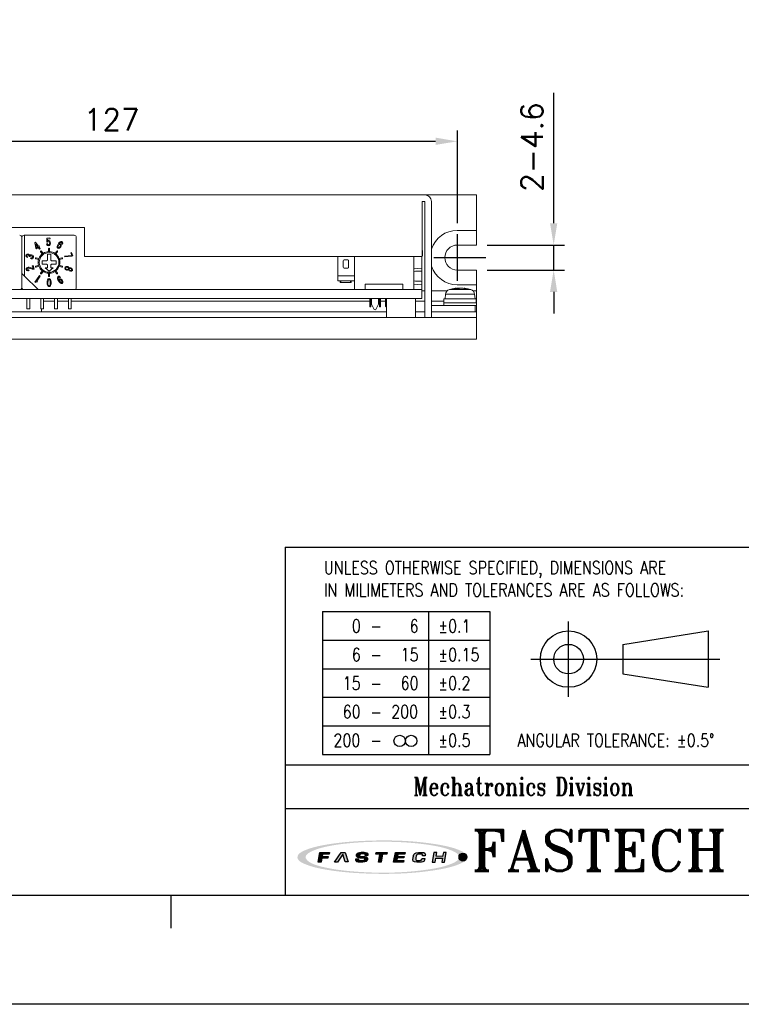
# Model space of a CAD drawing. Header units: millimetres. Extents: x 0 to 594, y 0 to 420.
# Tile 6 of 9: x 269 to 402, y 0 to 181. Entities that reach past the tile are written whole.
import ezdxf

# ---------------------------------------------------------------- set-up
doc = ezdxf.new("R2010")
doc.units = ezdxf.units.MM
doc.header["$PDSIZE"] = -1
doc.linetypes.add('CENTER2', pattern=[28.575, 19.05, -3.175, 3.175, -3.175])
for name, color, linetype in [('LAYER_2', 1, 'Continuous'), ('LAYER_4', 3, 'Continuous'), ('SHEET', 1, 'Continuous')]:
    doc.layers.add(name, color=color, linetype=linetype)
doc.styles.add('SHEET1', font='ROMANS.SHX', dxfattribs={"width": 0.8, "height": 3})
doc.styles.add('SHEET3', font='ROMANT.SHX', dxfattribs={"height": 3})
doc.styles.get("Standard").update_dxf_attribs({"font": 'txt.shx', "bigfont": 'whgtxt.shx'})
doc.dimstyles.new('ISO-25', dxfattribs={"dimtxt": 2.5, "dimasz": 2.5, "dimexe": 1.25, "dimexo": 0.625, "dimtad": 1, "dimtxsty": 'Standard', "dimcen": 2.5, "dimadec": 0, "dimazin": 0, "dimtfac": 1, "dimtmove": 0, "dimatfit": 3, "dimfxl": 0, "dimarcsym": 0})

# ---------------------------------------------------------------- blocks, each defined once
blk = doc.blocks.new('AI9-BLK2')
at = {"layer": 'LAYER_4'}
h = blk.add_hatch(color=12, dxfattribs=at)
edge = h.paths.add_edge_path()
edge.add_spline(control_points=[(66.55, 0.04), (66.47, -3.47), (61.3, -5.29), (58.68, -6.3), (52.02, -8.85), (44.77, -10.01), (37.75, -11.01), (17.3, -13.9), (-3.73, -14.09), (-24.29, -12.48), (-32.92, -11.81), (-41.56, -10.77), (-50, -8.85), (-54.94, -7.73), (-60.62, -6.43), (-64.68, -3.2), (-72.98, 3.4), (-52.38, 8.29), (-49.17, 9.01), (-40.61, 10.93), (-31.83, 11.89), (-23.1, 12.57), (-12.35, 13.39), (-1.55, 13.58), (9.22, 13.28), (19.1, 13.01), (28.99, 12.31), (38.78, 10.91), (45.67, 9.92), (52.74, 8.68), (59.26, 6.13), (61.77, 5.15), (66.47, 3.35), (66.55, 0.04), (66.57, -0.81), (73.62, -0.7), (73.6, 0.04), (73.52, 3.47), (68.65, 5.38), (66.06, 6.42), (59.62, 8.99), (52.64, 10.27), (45.81, 11.35), (24.92, 14.64), (3.43, 15.05), (-17.67, 14.04), (-27.43, 13.57), (-37.19, 12.71), (-46.84, 11.15), (-53.54, 10.07), (-60.35, 8.72), (-66.65, 6.13), (-69.13, 5.11), (-73.85, 3.07), (-73.6, -0.3), (-73.35, -3.73), (-68.08, -5.64), (-65.49, -6.63), (-58.88, -9.16), (-51.78, -10.43), (-44.81, -11.49), (-34.97, -12.98), (-25.01, -13.75), (-15.06, -14.16), (5.84, -15.02), (27.14, -14.44), (47.81, -10.97), (54.18, -9.91), (60.64, -8.58), (66.64, -6.12), (69.11, -5.1), (73.53, -3.19), (73.6, 0.04), (73.62, 0.78), (66.57, 0.88), (66.55, 0.04)], knot_values=[0, 0, 0, 0, 1, 1, 1, 2, 2, 2, 3, 3, 3, 4, 4, 4, 5, 5, 5, 6, 6, 6, 7, 7, 7, 8, 8, 8, 9, 9, 9, 10, 10, 10, 11, 11, 11, 12, 12, 12, 13, 13, 13, 14, 14, 14, 15, 15, 15, 16, 16, 16, 17, 17, 17, 18, 18, 18, 19, 19, 19, 20, 20, 20, 21, 21, 21, 22, 22, 22, 23, 23, 23, 24, 24, 24, 25, 25, 25, 25], degree=3, periodic=0)
blk = doc.blocks.new('AI9-BLK1')
at = {"layer": 'LAYER_4', "color": 7}
blk.add_blockref('AI9-BLK2', (0, 0), dxfattribs=at)
blk = doc.blocks.new('AI9-BLK3')
at = {"layer": 'LAYER_2'}
for points in [[(-55.62, -4.26), (-54.05, 4.18), (-45.82, 4.14), (-46, 2.76), (-51.86, 2.78), (-52.2, 0.65), (-46.78, 0.63), (-47.03, -0.79), (-52.43, -0.79), (-53.07, -4.26)], [(-41.43, -4.23), (-35.68, 4.18), (-32.08, 4.16), (-29.54, -4.08), (-32.18, -4.07), (-34.16, 2.69), (-38.7, -4.24)], [(-5.33, 4.18), (4.29, 4.13), (4.1, 2.69), (0.39, 2.7), (-0.78, -4.23), (-3.25, -4.22), (-2.1, 2.68), (-5.61, 2.7)], [(11.44, 4.18), (19.95, 4.15), (19.77, 2.75), (13.74, 2.78), (13.37, 0.77), (19, 0.75), (18.79, -0.61), (13.1, -0.58), (12.72, -2.72), (18.69, -2.78), (18.5, -4.23), (9.92, -4.19)], [(44.98, 4.22), (43.51, -4.15), (45.99, -4.16), (46.63, -0.63), (52.32, -0.66), (51.67, -4.19), (54.08, -4.2), (55.62, 4.22), (53.12, 4.23), (52.51, 0.82), (46.85, 0.85), (47.46, 4.22)]]:
    blk.add_hatch(color=12, dxfattribs=at).paths.add_polyline_path(points)
h = blk.add_hatch(color=12, dxfattribs=at)
edge = h.paths.add_edge_path()
edge.add_spline(control_points=[(-15.18, -1.49), (-15.17, -2.88), (-16.26, -2.92), (-17.48, -2.91), (-17.73, -2.91), (-18.24, -2.91), (-18.48, -2.91), (-20.03, -2.91), (-20.43, -2.67), (-20.43, -2.11), (-20.43, -1.93), (-20.39, -1.43), (-20.39, -1.43), (-20.39, -1.43), (-22.85, -1.42), (-22.85, -1.42), (-22.85, -1.42), (-22.93, -2.33), (-22.93, -2.51), (-22.94, -3.92), (-21.29, -4.26), (-19.83, -4.26), (-19.53, -4.26), (-17.1, -4.26), (-16.88, -4.26), (-14.06, -4.27), (-12.8, -3.15), (-12.77, -1.8), (-12.77, -1.69), (-12.77, -1.1), (-12.77, -0.99), (-12.76, 0.23), (-14.1, 0.72), (-16.12, 0.73), (-16.28, 0.73), (-17.51, 0.74), (-17.69, 0.74), (-19.07, 0.74), (-19.71, 0.89), (-19.62, 1.87), (-19.53, 2.85), (-18.39, 2.89), (-17.8, 2.88), (-17.56, 2.88), (-16.49, 2.86), (-16.24, 2.86), (-15.03, 2.86), (-14.84, 2.56), (-14.84, 2.26), (-14.84, 2.08), (-14.87, 1.65), (-14.87, 1.65), (-14.87, 1.65), (-12.34, 1.64), (-12.34, 1.64), (-12.34, 1.64), (-12.31, 2.6), (-12.31, 2.81), (-12.3, 3.92), (-14.12, 4.29), (-15.71, 4.3), (-16.79, 4.3), (-17.92, 4.31), (-18.15, 4.31), (-20.37, 4.32), (-21.99, 3.64), (-22.13, 2.05), (-22.13, 1.8), (-22.14, 1.34), (-22.14, 1.07), (-22.18, -0.13), (-20.69, -0.62), (-19.2, -0.63), (-18.95, -0.63), (-17.3, -0.65), (-17.1, -0.65), (-15.53, -0.66), (-15.18, -1.05), (-15.18, -1.49)], knot_values=[0, 0, 0, 0, 1, 1, 1, 2, 2, 2, 3, 3, 3, 4, 4, 4, 5, 5, 5, 6, 6, 6, 7, 7, 7, 8, 8, 8, 9, 9, 9, 10, 10, 10, 11, 11, 11, 12, 12, 12, 13, 13, 13, 14, 14, 14, 15, 15, 15, 16, 16, 16, 17, 17, 17, 18, 18, 18, 19, 19, 19, 20, 20, 20, 21, 21, 21, 22, 22, 22, 23, 23, 23, 24, 24, 24, 25, 25, 25, 26, 26, 26, 26], degree=3, periodic=0)
h = blk.add_hatch(color=12, dxfattribs=at)
edge = h.paths.add_edge_path()
edge.add_spline(control_points=[(35.01, 1.37), (35.01, 1.37), (37.4, 1.35), (37.4, 1.35), (37.4, 1.35), (37.48, 2.05), (37.5, 2.36), (37.52, 3.09), (37.29, 4.2), (34.47, 4.21), (34.22, 4.21), (32.17, 4.22), (31.64, 4.23), (28.52, 4.26), (27.38, 2.7), (27.18, 1.52), (27.09, 0.99), (26.79, -0.63), (26.7, -1.24), (26.49, -2.64), (26.59, -4.28), (30.08, -4.3), (30.54, -4.3), (31.67, -4.32), (32.16, -4.32), (34.87, -4.33), (36.6, -3.96), (36.89, -2.28), (36.95, -1.9), (37.04, -1.14), (37.04, -1.14), (37.04, -1.14), (34.65, -1.13), (34.65, -1.13), (34.65, -1.13), (34.59, -1.59), (34.56, -1.7), (34.4, -2.49), (33.79, -2.8), (32.5, -2.79), (32.23, -2.79), (31.16, -2.8), (30.81, -2.8), (29.41, -2.79), (29.06, -2.29), (29.16, -1.43), (29.22, -1.02), (29.47, 0.68), (29.54, 1.09), (29.78, 2.5), (30.67, 2.82), (31.73, 2.84), (32.16, 2.83), (33.4, 2.83), (33.67, 2.83), (34.67, 2.82), (35.1, 2.47), (35.05, 1.94), (35.03, 1.73), (35.01, 1.37), (35.01, 1.37)], knot_values=[0, 0, 0, 0, 1, 1, 1, 2, 2, 2, 3, 3, 3, 4, 4, 4, 5, 5, 5, 6, 6, 6, 7, 7, 7, 8, 8, 8, 9, 9, 9, 10, 10, 10, 11, 11, 11, 12, 12, 12, 13, 13, 13, 14, 14, 14, 15, 15, 15, 16, 16, 16, 17, 17, 17, 18, 18, 18, 19, 19, 19, 20, 20, 20, 20], degree=3, periodic=0)
at = {"layer": 'LAYER_2', "color": 12}
for points in [[(-55.62, -4.26), (-54.05, 4.18), (-45.82, 4.14), (-46, 2.76), (-51.86, 2.78), (-52.2, 0.65), (-46.78, 0.63), (-47.03, -0.79), (-52.43, -0.79), (-53.07, -4.26)], [(-41.43, -4.23), (-35.68, 4.18), (-32.08, 4.16), (-29.54, -4.08), (-32.18, -4.07), (-34.16, 2.69), (-38.7, -4.24)], [(-5.33, 4.18), (4.29, 4.13), (4.1, 2.69), (0.39, 2.7), (-0.78, -4.23), (-3.25, -4.22), (-2.1, 2.68), (-5.61, 2.7)], [(11.44, 4.18), (19.95, 4.15), (19.77, 2.75), (13.74, 2.78), (13.37, 0.77), (19, 0.75), (18.79, -0.61), (13.1, -0.58), (12.72, -2.72), (18.69, -2.78), (18.5, -4.23), (9.92, -4.19)], [(44.98, 4.22), (43.51, -4.15), (45.99, -4.16), (46.63, -0.63), (52.32, -0.66), (51.67, -4.19), (54.08, -4.2), (55.62, 4.22), (53.12, 4.23), (52.51, 0.82), (46.85, 0.85), (47.46, 4.22)]]:
    blk.add_lwpolyline(points, close=True, dxfattribs=at)
for points, knots in [([(-15.18, -1.49), (-15.17, -2.88), (-16.26, -2.92), (-17.48, -2.91), (-17.73, -2.91), (-18.24, -2.91), (-18.48, -2.91), (-20.03, -2.91), (-20.43, -2.67), (-20.43, -2.11), (-20.43, -1.93), (-20.39, -1.43), (-20.39, -1.43), (-20.39, -1.43), (-22.85, -1.42), (-22.85, -1.42), (-22.85, -1.42), (-22.93, -2.33), (-22.93, -2.51), (-22.94, -3.92), (-21.29, -4.26), (-19.83, -4.26), (-19.53, -4.26), (-17.1, -4.26), (-16.88, -4.26), (-14.06, -4.27), (-12.8, -3.15), (-12.77, -1.8), (-12.77, -1.69), (-12.77, -1.1), (-12.77, -0.99), (-12.76, 0.23), (-14.1, 0.72), (-16.12, 0.73), (-16.28, 0.73), (-17.51, 0.74), (-17.69, 0.74), (-19.07, 0.74), (-19.71, 0.89), (-19.62, 1.87), (-19.53, 2.85), (-18.39, 2.89), (-17.8, 2.88), (-17.56, 2.88), (-16.49, 2.86), (-16.24, 2.86), (-15.03, 2.86), (-14.84, 2.56), (-14.84, 2.26), (-14.84, 2.08), (-14.87, 1.65), (-14.87, 1.65), (-14.87, 1.65), (-12.34, 1.64), (-12.34, 1.64), (-12.34, 1.64), (-12.31, 2.6), (-12.31, 2.81), (-12.3, 3.92), (-14.12, 4.29), (-15.71, 4.3), (-16.79, 4.3), (-17.92, 4.31), (-18.15, 4.31), (-20.37, 4.32), (-21.99, 3.64), (-22.13, 2.05), (-22.13, 1.8), (-22.14, 1.34), (-22.14, 1.07), (-22.18, -0.13), (-20.69, -0.62), (-19.2, -0.63), (-18.95, -0.63), (-17.3, -0.65), (-17.1, -0.65), (-15.53, -0.66), (-15.18, -1.05), (-15.18, -1.49)], [0, 0, 0, 0, 1, 1, 1, 2, 2, 2, 3, 3, 3, 4, 4, 4, 5, 5, 5, 6, 6, 6, 7, 7, 7, 8, 8, 8, 9, 9, 9, 10, 10, 10, 11, 11, 11, 12, 12, 12, 13, 13, 13, 14, 14, 14, 15, 15, 15, 16, 16, 16, 17, 17, 17, 18, 18, 18, 19, 19, 19, 20, 20, 20, 21, 21, 21, 22, 22, 22, 23, 23, 23, 24, 24, 24, 25, 25, 25, 26, 26, 26, 26]), ([(35.01, 1.37), (35.01, 1.37), (37.4, 1.35), (37.4, 1.35), (37.4, 1.35), (37.48, 2.05), (37.5, 2.36), (37.52, 3.09), (37.29, 4.2), (34.47, 4.21), (34.22, 4.21), (32.17, 4.22), (31.64, 4.23), (28.52, 4.26), (27.38, 2.7), (27.18, 1.52), (27.09, 0.99), (26.79, -0.63), (26.7, -1.24), (26.49, -2.64), (26.59, -4.28), (30.08, -4.3), (30.54, -4.3), (31.67, -4.32), (32.16, -4.32), (34.87, -4.33), (36.6, -3.96), (36.89, -2.28), (36.95, -1.9), (37.04, -1.14), (37.04, -1.14), (37.04, -1.14), (34.65, -1.13), (34.65, -1.13), (34.65, -1.13), (34.59, -1.59), (34.56, -1.7), (34.4, -2.49), (33.79, -2.8), (32.5, -2.79), (32.23, -2.79), (31.16, -2.8), (30.81, -2.8), (29.41, -2.79), (29.06, -2.29), (29.16, -1.43), (29.22, -1.02), (29.47, 0.68), (29.54, 1.09), (29.78, 2.5), (30.67, 2.82), (31.73, 2.84), (32.16, 2.83), (33.4, 2.83), (33.67, 2.83), (34.67, 2.82), (35.1, 2.47), (35.05, 1.94), (35.03, 1.73), (35.01, 1.37), (35.01, 1.37)], [0, 0, 0, 0, 1, 1, 1, 2, 2, 2, 3, 3, 3, 4, 4, 4, 5, 5, 5, 6, 6, 6, 7, 7, 7, 8, 8, 8, 9, 9, 9, 10, 10, 10, 11, 11, 11, 12, 12, 12, 13, 13, 13, 14, 14, 14, 15, 15, 15, 16, 16, 16, 17, 17, 17, 18, 18, 18, 19, 19, 19, 20, 20, 20, 20])]:
    blk.add_open_spline(points, degree=3, knots=knots, dxfattribs=at)
blk = doc.blocks.new('*D28')
at = {"color": 8, "lineweight": -2}
for p, q in [((222.62, 143.55), (222.62, 160.62)), ((349.62, 143.55), (349.62, 160.62)), ((226.62, 158.62), (345.62, 158.62))]:
    blk.add_line(p, q, dxfattribs=at)
at = {"color": 8}
for points in [[(226.62, 159.29), (226.62, 157.96), (222.62, 158.62)], [(345.62, 159.29), (345.62, 157.96), (349.62, 158.62)]]:
    blk.add_solid(points, dxfattribs=at)
at = {"layer": 'Defpoints', "color": 0}
for p in [(349.62, 158.62), (222.62, 141.55), (349.62, 141.55)]:
    blk.add_point(p, dxfattribs=at)
at = {"color": 3, "insert": (286.12, 162.62), "char_height": 4, "attachment_point": 5}
blk.add_mtext('\\A1;127', dxfattribs=at)
blk = doc.blocks.new('*D27')
at = {"color": 8, "lineweight": -2}
for p, q in [((367.32, 143.55), (367.32, 167.55)), ((355.12, 139.55), (369.32, 139.55)), ((367.32, 134.95), (367.32, 139.55)), ((355.12, 134.95), (369.32, 134.95)), ((367.32, 130.95), (367.32, 126.95))]:
    blk.add_line(p, q, dxfattribs=at)
at = {"color": 8}
for points in [[(366.65, 143.55), (367.98, 143.55), (367.32, 139.55)], [(366.65, 130.95), (367.98, 130.95), (367.32, 134.95)]]:
    blk.add_solid(points, dxfattribs=at)
at = {"layer": 'Defpoints', "color": 0}
for p in [(353.12, 139.55), (367.32, 139.55), (353.12, 134.95)]:
    blk.add_point(p, dxfattribs=at)
at = {"color": 3, "insert": (363.32, 157.55), "char_height": 4, "attachment_point": 5, "rotation": 90}
blk.add_mtext('\\A1;2-4.6', dxfattribs=at)

msp = doc.modelspace()

# ---------------------------------------------------------------- hatches: boundary and pattern name
h = msp.add_hatch(color=1)
edge = h.paths.add_edge_path()
edge.add_arc((350.6547, 27.0526), 0.7263, 0, 360)

# ---------------------------------------------------------------- linework, layer by layer
at = {"color": 7, "linetype": 'Continuous', "lineweight": 15}
for p, q in [((343.6656, 148.7549), (228.5656, 148.7549)), ((343.6656, 148.7549), (353.1156, 148.7549)), ((353.1156, 148.7549), (353.1156, 142.2549)), ((343.6656, 147.5549), (343.1656, 147.5549)), ((343.1656, 137.4549), (343.1656, 147.5549)), ((343.6656, 126.2549), (343.6656, 147.5549)), ((344.8656, 126.2549), (344.8656, 147.5549)), ((229.0656, 142.7549), (281.1156, 142.7549)), ((270.0156, 141.3549), (270.1156, 141.3549)), ((279.2156, 141.3549), (270.1156, 141.3549)), ((270.1156, 141.3549), (270.1156, 133.8549)), ((281.1156, 142.7549), (281.1156, 137.4549)), ((349.6156, 142.2549), (353.1156, 142.2549)), ((353.1156, 139.5549), (353.1156, 142.2549)), ((269.6156, 131.7549), (269.6156, 140.9549)), ((272.0953, 140.0685), (271.9736, 139.9741)), ((271.9736, 139.9741), (272.1809, 138.9764)), ((272.6615, 139.3386), (272.0953, 140.0685)), ((272.1607, 139.7259), (272.5364, 139.2416)), ((272.3023, 139.0599), (272.1607, 139.7259)), ((272.7723, 139.4246), (272.6615, 139.3386)), ((272.8698, 139.2991), (272.7723, 139.4246)), ((274.3184, 139.8116), (274.1638, 139.8043)), ((274.1978, 140.8254), (274.1914, 140.0839)), ((274.1914, 140.0839), (274.3259, 140.0899)), ((274.7763, 140.8518), (274.1978, 140.8254)), ((274.3237, 140.2837), (274.3334, 140.6592)), ((274.3334, 140.6592), (274.7841, 140.6799)), ((274.7841, 140.6799), (274.7763, 140.8518)), ((276.947, 139.8702), (276.9106, 139.7969)), ((276.9106, 139.7969), (277.0424, 139.7181)), ((279.6156, 131.7549), (279.6156, 140.9549)), ((349.6156, 139.5549), (353.1156, 139.5549)), ((272.1809, 138.9764), (272.2834, 138.8442)), ((272.2834, 138.8442), (272.6339, 139.116)), ((272.5364, 139.2416), (272.3023, 139.0599)), ((272.6339, 139.116), (272.8608, 138.8236)), ((272.7589, 139.2131), (272.8698, 139.2991)), ((272.9858, 138.9207), (272.7589, 139.2131)), ((272.8608, 138.8236), (272.9858, 138.9207)), ((273.3606, 137.9121), (273.0652, 138.3186)), ((273.227, 138.4362), (273.5224, 138.0297)), ((273.3606, 137.9121), (273.5224, 138.0297)), ((274.3156, 137.8549), (274.9156, 137.8549)), ((274.3156, 137.8549), (274.3156, 136.8049)), ((274.5156, 138.3524), (274.5156, 138.8549)), ((274.7156, 138.8549), (274.7156, 138.3524)), ((274.9156, 136.8049), (274.9156, 137.8549)), ((275.7088, 138.0297), (276.0041, 138.4362)), ((275.7088, 138.0297), (275.8706, 137.9121)), ((276.1659, 138.3186), (275.8706, 137.9121)), ((278.7634, 137.6493), (277.4619, 137.521)), ((278.7574, 138.1701), (278.5957, 138.1113)), ((278.5957, 138.1113), (278.7634, 137.6493)), ((278.9756, 137.5688), (278.7574, 138.1701)), ((278.8015, 137.5056), (278.9756, 137.5688)), ((343.2156, 138.5549), (343.1656, 138.5549)), ((343.2156, 137.5549), (343.1656, 137.5549)), ((343.2156, 137.5549), (343.2156, 138.5549)), ((270.6774, 137.2664), (270.7203, 137.4082)), ((270.9568, 137.4634), (271.0938, 137.422)), ((271.2703, 137.2208), (271.2254, 137.0726)), ((271.6637, 135.7932), (271.5039, 135.7412)), ((271.5039, 135.7412), (271.6597, 135.2627)), ((271.8755, 135.1424), (271.6637, 135.7932)), ((272.6849, 136.877), (272.207, 137.0323)), ((272.207, 135.6774), (272.6849, 135.8327)), ((272.2688, 137.2225), (272.7467, 137.0672)), ((274.1656, 136.6549), (273.3156, 136.6549)), ((273.3156, 136.0549), (273.3156, 136.6549)), ((273.3156, 136.0549), (274.1656, 136.0549)), ((274.1656, 136.6549), (274.3156, 136.8049)), ((274.3156, 135.9049), (274.1656, 136.0549)), ((274.3156, 135.3549), (274.3156, 135.9049)), ((274.9156, 136.8049), (275.0656, 136.6549)), ((275.0656, 136.0549), (274.9156, 135.9049)), ((274.9156, 135.9049), (274.9156, 135.3549)), ((275.9156, 136.6549), (275.0656, 136.6549)), ((275.0656, 136.0549), (275.9156, 136.0549)), ((275.9156, 136.6549), (275.9156, 136.0549)), ((276.4844, 137.0672), (276.9623, 137.2225)), ((277.0241, 137.0323), (276.5462, 136.877)), ((276.5462, 135.8327), (277.0241, 135.6774)), ((277.4619, 137.521), (277.5123, 137.3818)), ((277.5123, 137.3818), (278.8015, 137.5056)), ((281.1156, 137.4549), (343.1656, 137.4549)), ((327.647, 137.4549), (327.647, 133.8949)), ((328.6376, 136.6381), (328.6376, 135.4697)), ((329.4758, 136.8159), (328.8154, 136.8159)), ((329.6536, 135.4697), (329.6536, 136.6381)), ((330.7156, 137.4549), (330.7156, 131.3549)), ((341.6156, 137.4549), (341.6156, 131.3549)), ((343.1156, 135.2919), (343.1156, 137.4549)), ((269.6156, 134.3549), (270.1156, 133.8549)), ((270.9604, 134.8728), (270.9126, 135.0196)), ((271.7316, 135.0956), (271.8755, 135.1424)), ((272.8374, 133.9507), (272.0232, 132.7436)), ((272.7467, 135.6425), (272.2688, 135.4872)), ((272.9659, 133.8641), (272.8374, 133.9507)), ((273.0652, 134.3911), (273.3606, 134.7977)), ((273.5224, 134.6801), (273.227, 134.2736)), ((273.5224, 134.6801), (273.3606, 134.7977)), ((273.8746, 135.3549), (274.3156, 135.3549)), ((273.8746, 135.3549), (274.6156, 134.7549)), ((274.6156, 134.3549), (274.5156, 134.3574)), ((274.5156, 133.8549), (274.5156, 134.3574)), ((274.6156, 134.7549), (275.3565, 135.3549)), ((274.7156, 134.3574), (274.6156, 134.3549)), ((274.7156, 134.3574), (274.7156, 133.8549)), ((275.3565, 135.3549), (274.9156, 135.3549)), ((275.8706, 134.7977), (275.7088, 134.6801)), ((276.0041, 134.2736), (275.7088, 134.6801)), ((275.8706, 134.7977), (276.1659, 134.3911)), ((276.9623, 135.4872), (276.4844, 135.6425)), ((328.8154, 135.2919), (329.4758, 135.2919)), ((341.6156, 135.1642), (343.1156, 135.2919)), ((343.1156, 134.7839), (343.1156, 135.2919)), ((343.1156, 132.8789), (343.1156, 134.7839)), ((349.6156, 134.9549), (353.1156, 134.9549)), ((353.1156, 132.2549), (353.1156, 134.9549)), ((270.1156, 133.8549), (272.6156, 131.3549)), ((272.0232, 132.7436), (272.0902, 132.6982)), ((272.3442, 132.9407), (272.9659, 133.8641)), ((272.5109, 132.8285), (272.3442, 132.9407)), ((272.4509, 132.7395), (272.5109, 132.8285)), ((276.5803, 133.5309), (276.7119, 133.6125)), ((330.695, 133.8949), (327.647, 133.8949)), ((327.647, 133.8949), (327.647, 133.0059)), ((327.647, 133.0059), (330.7156, 133.0059)), ((328.0788, 132.6757), (328.0788, 133.0059)), ((328.0788, 132.6757), (328.2058, 132.6757)), ((328.2058, 132.6757), (328.2058, 133.0059)), ((328.2058, 132.6757), (329.9838, 132.6757)), ((329.9838, 132.6757), (329.9838, 133.0059)), ((329.9838, 132.6757), (330.1108, 132.6757)), ((330.1108, 132.6757), (330.1108, 133.0059)), ((330.7156, 133.8957), (330.695, 133.8949)), ((339.6156, 132.3549), (332.7156, 132.3549)), ((332.7156, 132.3549), (332.7156, 131.3549)), ((339.6156, 131.3549), (339.6156, 132.3549)), ((343.1156, 132.2439), (341.6156, 132.3715)), ((343.1156, 132.2439), (343.1156, 132.8789)), ((343.1156, 131.3549), (343.1156, 132.2439)), ((349.6156, 132.2549), (353.1156, 132.2549)), ((353.1156, 132.2549), (353.1156, 131.1549)), ((249.1156, 131.3549), (343.1156, 131.3549)), ((272.6156, 131.3549), (279.2156, 131.3549)), ((343.1156, 131.3549), (343.1156, 129.7549)), ((343.1156, 131.1549), (343.6656, 131.1549)), ((344.8656, 131.1549), (347.7632, 131.1549)), ((347.4397, 130.5021), (347.3656, 129.6549)), ((349.2482, 131.6009), (349.4066, 131.6009)), ((349.4127, 131.436), (349.4066, 131.6009)), ((350.1229, 131.6009), (349.6157, 131.6009)), ((349.6267, 131.4452), (349.6157, 131.6009)), ((350.1082, 131.6009), (350.6154, 131.6009)), ((350.983, 131.6009), (350.8245, 131.6009)), ((350.983, 131.6009), (350.9778, 131.5275)), ((352.468, 131.1549), (353.1156, 131.1549)), ((352.8656, 129.6549), (352.7914, 130.5021)), ((353.1156, 129.2549), (353.1156, 131.1549)), ((229.1156, 129.7549), (343.1156, 129.7549)), ((270.5556, 129.7549), (270.5556, 127.8549)), ((271.0556, 127.8549), (271.0556, 129.7549)), ((273.0956, 129.7549), (273.0956, 127.8549)), ((273.5956, 127.8549), (273.5956, 129.7549)), ((273.5956, 129.2549), (275.6356, 129.2549)), ((275.6356, 129.7549), (275.6356, 127.8549)), ((276.1356, 127.8549), (276.1356, 129.7549)), ((276.1356, 129.2549), (278.1756, 129.2549)), ((278.1756, 129.7549), (278.1756, 127.8549)), ((278.6756, 127.8549), (278.6756, 129.7549)), ((278.6756, 129.2549), (333.5144, 129.2549)), ((333.5144, 129.7549), (333.5144, 128.1799)), ((333.7176, 128.1799), (333.7176, 129.7549)), ((333.7176, 129.2549), (333.87, 129.2549)), ((333.87, 128.6866), (333.87, 129.7549)), ((334.2748, 127.8185), (333.87, 128.6866)), ((335.14, 128.6866), (334.7352, 127.8185)), ((335.14, 129.7549), (335.14, 128.6866)), ((335.14, 129.2549), (335.2924, 129.2549)), ((335.2924, 129.7549), (335.2924, 128.1799)), ((335.4956, 128.1799), (335.4956, 129.7549)), ((335.4956, 129.2549), (336.41, 129.2549)), ((336.41, 128.3323), (336.41, 129.7549)), ((336.6156, 129.7549), (336.6156, 126.2549)), ((341.9156, 126.2549), (341.9156, 129.7549)), ((341.9156, 129.2549), (343.6656, 129.2549)), ((344.8656, 129.2549), (347.1656, 129.2549)), ((347.1156, 128.9549), (347.1156, 128.4549)), ((347.1156, 128.9549), (353.1154, 128.9549)), ((347.1656, 129.6549), (347.1656, 128.9549)), ((347.1656, 129.6549), (353.0656, 129.6549)), ((353.0656, 128.9549), (353.0656, 129.6549)), ((353.0656, 129.2549), (353.1156, 129.2549)), ((353.1156, 129.2549), (353.1156, 127.2549)), ((353.1156, 128.4549), (353.1156, 128.9549)), ((239.4156, 127.2549), (336.6156, 127.2549)), ((270.5556, 127.8549), (271.0556, 127.8549)), ((273.0956, 127.8549), (273.5956, 127.8549)), ((273.2156, 127.2549), (273.2156, 127.8549)), ((275.6356, 127.8549), (276.1356, 127.8549)), ((278.1756, 127.8549), (278.6756, 127.8549)), ((333.5144, 128.1799), (333.7176, 128.1799)), ((335.2924, 128.1799), (335.4956, 128.1799)), ((336.41, 128.3323), (336.6156, 128.3323)), ((336.41, 128.3323), (336.6156, 128.1589)), ((341.9156, 127.2549), (343.6656, 127.2549)), ((344.8656, 128.4549), (352.8656, 128.4549)), ((344.8656, 127.2549), (353.1156, 127.2549)), ((352.8656, 128.4549), (353.1154, 128.4549)), ((352.8656, 128.4549), (352.8656, 127.2549)), ((353.1156, 127.2549), (353.1156, 126.2549)), ((219.1156, 126.2549), (353.1156, 126.2549)), ((344.8656, 126.2549), (343.6656, 126.2549)), ((353.1156, 126.2549), (353.1156, 122.2549)), ((219.1156, 122.2549), (353.1156, 122.2549))]:
    msp.add_line(p, q, dxfattribs=at)
at = {"color": 1, "linetype": 'CENTER2', "ltscale": 0.5}
for p, q in [((349.6156, 141.5549), (349.6156, 132.9549)), ((345.3156, 137.2549), (355.1156, 137.2549))]:
    msp.add_line(p, q, dxfattribs=at)
at = {"color": 8, "linetype": 'Continuous', "lineweight": 15}
for p, q in [((347.4397, 130.5021), (352.4858, 130.5021)), ((351.8514, 131.375), (348.1559, 131.375)), ((351.8514, 131.375), (352.0752, 131.375)), ((352.4858, 130.5021), (352.7914, 130.5021))]:
    msp.add_line(p, q, dxfattribs=at)
at = {"color": 4}
msp.add_line((297, 20), (297, 14), dxfattribs=at)
at = {"color": 6}
msp.add_lwpolyline([(0, 420), (594, 420), (594, 0), (0, 0)], close=True, dxfattribs=at)
at = {"color": 4}
msp.add_lwpolyline([(20, 400), (574, 400), (574, 20), (20, 20)], close=True, dxfattribs=at)
at = {"color": 7, "linetype": 'Continuous', "lineweight": 15, "flags": 128}
for points in [[(274.5156, 138.3524), (274.6156, 138.3549), (274.7156, 138.3524)], [(272.6849, 136.877), (272.7455, 137.0641), (272.7467, 137.0672)], [(272.7467, 135.6425), (272.7455, 135.6457), (272.6849, 135.8327)], [(276.4844, 137.0672), (276.4856, 137.0641), (276.5462, 136.877)], [(276.5462, 135.8327), (276.4856, 135.6457), (276.4844, 135.6425)]]:
    msp.add_lwpolyline(points, dxfattribs=at)
at = {"color": 7, "linetype": 'Continuous', "lineweight": 15}
msp.add_circle((274.6156, 136.3549), 1.8, dxfattribs=at)
at = {"color": 1}
msp.add_circle((350.6547, 27.0526), 0.7263, dxfattribs=at)
at = {"color": 7, "linetype": 'Continuous', "lineweight": 15}
for centre, radius, start, end in [((343.6656, 147.5549), 1.2, 0, 90), ((269.2156, 140.9549), 0.4, 0, 90), ((270.0156, 140.9549), 0.4, 90, 180), ((279.2156, 140.9549), 0.4, 0, 90), ((349.6156, 137.2549), 5, 90, 161.805128), ((275.0063, 139.9093), 0.8491, 187.101835, 201.861448), ((274.51, 139.6886), 0.3069, 198.132468, 267.615932), ((274.9678, 139.8846), 0.6535, 186.420129, 200.238013), ((274.5253, 140.1548), 0.2392, 72.982024, 147.407035), ((274.5508, 140.0166), 0.2366, 98.980979, 161.934196), ((274.5131, 139.7045), 0.1649, 196.183862, 258.787108), ((274.4978, 139.7011), 0.1592, 263.934446, 337.966878), ((274.4804, 139.7195), 0.338, 272.8518, 346.23294), ((274.4889, 140.0802), 0.1718, 8.169218, 81.625664), ((274.4888, 140.0653), 0.3356, 11.685132, 71.495374), ((273.8389, 139.8968), 0.846, 342.421812, 14.220905), ((273.8883, 139.9026), 0.9573, 344.023918, 13.944895), ((277.8468, 138.7878), 1.825, 145.360872, 163.345816), ((276.6918, 139.2084), 0.4494, 146.479217, 186.983239), ((276.6662, 139.2929), 0.3856, 108.954842, 154.881041), ((277.1491, 139.3651), 0.9262, 112.826073, 150.216157), ((277.3499, 139.2279), 1.0184, 128.111529, 151.269507), ((276.6667, 139.4511), 0.3391, 91.190534, 128.231297), ((276.5785, 139.5448), 0.1188, 359.879955, 108.415245), ((276.013, 139.6321), 0.8538, 309.509403, 352.886737), ((276.1621, 139.5684), 0.5358, 321.610206, 357.449199), ((276.6156, 139.5486), 0.2456, 354.816543, 79.677365), ((276.8288, 139.9167), 0.1556, 58.484071, 133.706737), ((276.8548, 139.9723), 0.2549, 38.726798, 104.75904), ((276.8201, 139.9375), 0.1436, 332.024691, 51.165506), ((276.7446, 139.9332), 0.3673, 324.165938, 32.726415), ((349.6156, 137.2549), 2.3, 90, 270), ((270.6413, 137.6148), 0.2942, 102.463782, 186.554997), ((270.772, 137.6938), 0.4378, 194.915772, 257.517737), ((270.632, 137.6146), 0.1332, 111.868621, 203.882491), ((270.7965, 137.7341), 0.3347, 211.214084, 256.832583), ((270.6611, 137.3789), 0.5298, 47.932068, 99.049124), ((270.6775, 137.404), 0.3474, 58.062044, 105.886841), ((270.7879, 137.532), 0.1823, 337.888689, 66.265594), ((270.8856, 137.6421), 0.1842, 357.198274, 44.913432), ((271.3122, 137.4284), 0.3173, 74.91558, 139.844551), ((271.2684, 137.4059), 0.1754, 101.065625, 174.745005), ((271.2933, 137.1551), 0.427, 55.836065, 97.881742), ((271.3702, 137.3245), 0.4111, 3.090477, 86.575727), ((274.6156, 136.3549), 2, 128.865984, 159.134016), ((273.1461, 138.3774), 0.1, 36, 216), ((274.6156, 136.3549), 2, 92.865984, 123.134016), ((274.6156, 138.8549), 0.1, 0, 180), ((274.6156, 136.3549), 2, 56.865984, 87.134016), ((274.6156, 136.3549), 2, 20.865984, 51.134016), ((276.085, 138.3774), 0.1, 324.000001, 143.999999), ((276.4334, 139.2152), 0.3485, 164.061194, 227.509907), ((276.3677, 139.1884), 0.2859, 233.619208, 311.237075), ((276.3632, 139.1731), 0.1191, 189.340294, 296.688205), ((276.1818, 139.4618), 0.4597, 300.736318, 330.534662), ((271.4271, 137.5683), 0.5351, 247.852646, 275.603051), ((271.4041, 137.4751), 0.2874, 242.254487, 308.486482), ((271.4635, 137.3526), 0.3172, 272.865919, 358.933548), ((271.4417, 137.3568), 0.177, 322.960604, 58.923954), ((272.2379, 137.1274), 0.1, 72, 252), ((274.6156, 136.3549), 2, 164.865984, 195.134016), ((274.6156, 136.3549), 2, 344.865984, 15.134016), ((276.9932, 137.1274), 0.1, 288.000001, 107.999999), ((328.8154, 136.6381), 0.1778, 90, 180), ((329.4758, 136.6381), 0.1778, 0, 90), ((270.6819, 135.1144), 0.3112, 120.682246, 195.054644), ((270.6651, 135.1256), 0.2984, 197.978597, 272.920821), ((270.8486, 134.853), 0.6211, 78.241049, 121.601579), ((270.6475, 135.1137), 0.1191, 143.728312, 245.1933), ((270.8406, 134.9289), 0.3857, 74.598309, 138.560354), ((270.7362, 135.4403), 0.4563, 252.309896, 292.755622), ((270.6943, 135.6338), 0.8063, 269.009075, 289.276195), ((266.4046, 119.9825), 15.9764, 71.41127, 73.496684), ((275.3759, 149.3617), 14.5805, 252.432847, 255.233718), ((271.6967, 135.7545), 0.6598, 252.425732, 273.037743), ((272.2379, 135.5823), 0.1, 108.000001, 287.999999), ((274.6156, 136.3549), 2, 200.865984, 231.134016), ((273.1461, 134.3323), 0.1, 144.000002, 323.999998), ((274.6156, 136.3549), 2, 236.865984, 267.134016), ((274.6156, 136.3549), 2, 272.865984, 303.134016), ((274.6156, 136.3549), 2, 308.865984, 339.134016), ((276.085, 134.3323), 0.1, 216, 36), ((276.9932, 135.5823), 0.1, 252.000001, 71.999999), ((277.8421, 135.2903), 0.34, 100.641117, 177.431592), ((277.876, 135.306), 0.3736, 180.067407, 257.776266), ((277.8247, 135.2975), 0.1673, 161.692706, 219.500244), ((277.8594, 135.2643), 0.2117, 70.529837, 156.1166), ((277.9807, 135.4415), 0.3795, 221.294333, 278.765412), ((277.85, 135.1354), 0.4941, 38.609982, 98.21731), ((277.9371, 135.2389), 0.3294, 244.807253, 326.533924), ((277.9023, 135.1721), 0.2931, 22.408152, 84.577812), ((277.9992, 135.2413), 0.1792, 282.680184, 13.732857), ((278.4154, 135.0113), 0.2087, 167.26279, 239.902012), ((278.0509, 135.3068), 0.2303, 353.440983, 36.490146), ((278.5066, 135.089), 0.2969, 73.759341, 139.823653), ((278.4578, 135.0913), 0.1611, 162.436871, 248.303956), ((278.4657, 135.0693), 0.1762, 76.437506, 156.36134), ((278.6022, 135.2331), 0.4968, 234.081486, 287.875488), ((278.6017, 135.2789), 0.3939, 238.902818, 280.124903), ((278.4813, 134.8982), 0.3434, 33.838107, 85.699848), ((278.5152, 134.9414), 0.439, 19.046152, 80.235954), ((278.641, 135.0277), 0.1398, 282.341761, 26.177766), ((278.6386, 135.0327), 0.2961, 293.070388, 10.098307), ((328.8154, 135.4697), 0.1778, 180, 270), ((329.4758, 135.4697), 0.1778, 270, 0), ((349.6156, 137.2549), 5, 198.194872, 270), ((272.3205, 132.5194), 0.2916, 98.74595, 142.175203), ((272.2784, 132.5554), 0.2522, 46.872644, 90.521038), ((275.3008, 132.5545), 1.0575, 174.639158, 208.476061), ((275.6008, 132.7323), 1.3552, 162.56457, 183.343277), ((274.6236, 133.0629), 0.3246, 86.915389, 166.553916), ((275.2359, 132.758), 0.8341, 150.057798, 187.212206), ((275.4304, 132.5489), 1.0273, 174.166006, 200.775998), ((274.6115, 132.2268), 0.1478, 196.618762, 323.343158), ((274.626, 133.0799), 0.1471, 8.29366, 140.068348), ((274.6156, 133.8549), 0.1, 180, 0), ((274.5724, 133.0127), 0.3806, 5.853166, 79.605889), ((273.9418, 132.5467), 0.8876, 332.623833, 6.898186), ((274.2545, 132.4859), 0.7343, 314.454929, 6.850812), ((273.5793, 132.7372), 1.2466, 356.140811, 16.9749), ((273.0254, 132.6802), 1.961, 356.880249, 10.912767), ((276.5701, 133.4982), 0.4344, 150.349662, 197.066112), ((277.8782, 133.8997), 1.8027, 197.061535, 226.408003), ((276.4073, 133.5571), 0.2654, 77.141447, 144.01097), ((276.4203, 133.5359), 0.1304, 103.730243, 178.573524), ((277.1167, 133.5624), 0.827, 181.608595, 217.381553), ((276.3772, 133.4405), 0.2224, 23.997388, 86.845491), ((276.7484, 133.1147), 0.2939, 130.570176, 190.67067), ((276.3308, 133.4024), 0.4351, 28.864877, 71.847229), ((277.0204, 133.0797), 0.4766, 177.755611, 226.765482), ((276.6829, 133.0731), 0.141, 37.008899, 169.646801), ((276.6892, 133.1233), 0.252, 46.717475, 121.579496), ((276.8856, 132.8384), 0.3499, 224.30747, 290.988696), ((276.896, 132.885), 0.2531, 217.045297, 271.805689), ((276.2492, 132.616), 0.7695, 13.672567, 44.775865), ((276.3658, 132.6835), 0.7966, 17.006494, 51.478514), ((276.871, 132.7595), 0.1316, 284.491959, 16.960752), ((276.8523, 132.7766), 0.3088, 300.906569, 26.934634), ((269.2156, 131.7549), 0.4, 270, 0), ((270.0156, 131.7549), 0.4, 180, 270), ((274.6155, 132.2105), 0.2921, 213.26449, 301.640131), ((279.2156, 131.7549), 0.4, 270, 0), ((348.4359, 130.415), 1, 106.257028, 175), ((350.1156, 124.6549), 7, 97.118286, 106.257028), ((349.8282, 129.8762), 1.7756, 103.736298, 118.534553), ((349.3308, 125.4543), 5.992, 86.643956, 93.356044), ((350.324, 125.9783), 5.6671, 97.179845, 99.317892), ((350.5298, 129.8762), 1.7756, 103.736298, 118.534553), ((349.9221, 126.0855), 5.5589, 74.265481, 82.835486), ((350.1156, 124.6549), 7, 73.742972, 82.881714), ((350.2896, 126.0855), 5.5589, 74.265426, 82.835337), ((351.6133, 129.798), 1.6483, 83.598509, 96.401491), ((351.7952, 130.415), 1, 5, 73.742972), ((334.505, 127.9259), 0.254, 205, 335)]:
    msp.add_arc(centre, radius, start, end, dxfattribs=at)
for points, knots in [([(343.1156, 134.7839), (342.9994, 134.7781), (342.7661, 134.7664), (342.2179, 134.739), (341.8161, 134.7189), (341.6156, 134.7089)], [0, 0, 0, 0, 0.33168502, 0.6664422, 1, 1, 1, 1]), ([(341.6156, 132.9539), (341.834, 132.943), (342.2393, 132.9227), (342.78, 132.8957), (343.0022, 132.8846), (343.1156, 132.8789)], [0, 0, 0, 0, 0.36410214, 0.67577191, 1, 1, 1, 1])]:
    msp.add_open_spline(points, degree=3, knots=knots, dxfattribs=at)
at = {"layer": 'SHEET', "color": 7}
for p, q in [((318, 84), (574, 84)), ((318, 84), (318, 20)), ((318, 44), (408, 44))]:
    msp.add_line(p, q, dxfattribs=at)
at = {"layer": 'SHEET'}
for p, q in [((324.8513, 72.1785), (324.8513, 45.9285)), ((324.8513, 72.1785), (355.6013, 72.1785)), ((344.3513, 72.1785), (344.3513, 45.9285)), ((355.6013, 72.1785), (355.6013, 45.9285)), ((370.054, 56.5333), (370.054, 70.3599)), ((380.0536, 66.1625), (395.732, 68.6316)), ((395.732, 68.6316), (395.732, 58.2616)), ((324.8513, 66.9285), (355.6013, 66.9285)), ((380.0536, 66.1625), (380.0536, 60.7306)), ((363.1407, 63.4466), (397.8307, 63.4466)), ((324.8513, 61.6785), (355.6013, 61.6785)), ((380.0536, 60.7306), (395.732, 58.2616)), ((324.8513, 56.4285), (355.6013, 56.4285)), ((324.8513, 51.1785), (355.6013, 51.1785)), ((324.8513, 45.9285), (355.6013, 45.9285)), ((318, 36), (574, 36))]:
    msp.add_line(p, q, dxfattribs=at)
for centre, radius in [((370.054, 63.4466), 5.185), ((370.054, 63.4466), 2.7159), ((339.0284, 48.4082), 1.05), ((341.1284, 48.4082), 1.05)]:
    msp.add_circle(centre, radius, dxfattribs=at)

# ---------------------------------------------------------------- block references
at = {"layer": 'LAYER_2', "color": 7, "lineweight": 5, "xscale": 0.2116800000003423, "yscale": 0.2116800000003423, "zscale": 0.2116800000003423}
msp.add_blockref('AI9-BLK3', (335.8075, 27.0236), dxfattribs=at)
at = {"layer": 'LAYER_4', "color": 7, "lineweight": 5, "xscale": 0.2116800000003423, "yscale": 0.2116800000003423, "zscale": 0.2116800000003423}
msp.add_blockref('AI9-BLK1', (335.8244, 27.0474), dxfattribs=at)

# ---------------------------------------------------------------- texts
at = {"layer": 'SHEET'}
for s, height, style, width, p in [('UNLESS OTHERWISE SPECIFIED, DIMENSIONS ARE', 2.4, 'SHEET1', 0.8, (325.11, 79.0458)), ('IN MILIMETERS AND TOLERANCES ARE AS FOLLOWS:', 2.4, 'SHEET1', 0.8, (325.11, 74.9652)), ('0', 2.4, 'SHEET1', 0.8, (330.2365, 68.3224)), ('6', 2.4, 'SHEET1', 0.8, (340.8693, 68.3224)), ('%%p0.1', 2.4, 'SHEET1', 0.8, (346.1118, 68.3224)), ('-', 2.4, 'SHEET1', 0.8, (333.6542, 68.3224)), ('6', 2.4, 'SHEET1', 0.8, (330.2365, 63.0724)), ('15', 2.4, 'SHEET1', 0.8, (339.2089, 63.0724)), ('%%p0.15', 2.4, 'SHEET1', 0.8, (346.1118, 63.0724)), ('-', 2.4, 'SHEET1', 0.8, (333.6542, 63.0724)), ('15', 2.4, 'SHEET1', 0.8, (328.562, 57.8224)), ('60', 2.4, 'SHEET1', 0.8, (339.2089, 57.8224)), ('%%p0.2', 2.4, 'SHEET1', 0.8, (346.1118, 57.8224)), ('-', 2.4, 'SHEET1', 0.8, (333.6542, 57.8224)), ('60', 2.4, 'SHEET1', 0.8, (328.562, 52.5724)), ('200', 2.4, 'SHEET1', 0.8, (337.4764, 52.5724)), ('%%p0.3', 2.4, 'SHEET1', 0.8, (346.1118, 52.5724)), ('-', 2.4, 'SHEET1', 0.8, (333.6542, 52.5724)), ('200', 2.4, 'SHEET1', 0.8, (326.8619, 47.3224)), ('%%p0.5', 2.4, 'SHEET1', 0.8, (346.1118, 47.3224)), ('ANGULAR TOLERANCE: %%p0.5%%D', 2.4, 'SHEET1', 0.8, (360.659, 47.3224)), ('-', 2.4, 'SHEET1', 0.8, (333.6542, 47.3224)), ('Mechatronics Division', 3.3, 'SHEET3', 0.75, (341.5385, 38.3956))]:
    msp.add_text(s, height=height, dxfattribs=dict(at, style=style, width=width)).set_placement(p)
at = {"layer": 'SHEET', "color": 7, "style": 'SHEET3'}
msp.add_text('FASTECH', height=7.5, dxfattribs=at).set_placement((352.21, 24.5201))

# ---------------------------------------------------------------- dimensions: what is measured, and where the dimension line sits
dim = msp.add_linear_dim(base=(367.3164, 139.5549), p1=(353.1156, 134.9549), p2=(353.1156, 139.5549), angle=90, text='2-<>', dimstyle='ISO-25', override={"dimscale": 2, "dimtxt": 2, "dimasz": 2, "dimexe": 1, "dimexo": 1, "dimgap": 1, "dimdec": 3, "dimzin": 9, "dimdsep": 46, "dimcen": 0, "dimclrd": 8, "dimclre": 8, "dimclrt": 3, "dimadec": 3, "dimazin": 2, "dimtdec": 3, "dimfxl": 0.6, "dimtolj": 1, "dimtzin": 1, "dimarcsym": 1})
dim.commit()
dim.dimension.update_dxf_attribs({"geometry": '*D27', "text_midpoint": (363.3164, 157.5549)})
dim = msp.add_linear_dim(base=(349.6156, 158.622), p1=(222.6156, 141.5549), p2=(349.6156, 141.5549), dimstyle='ISO-25', override={"dimscale": 2, "dimtxt": 2, "dimasz": 2, "dimexe": 1, "dimexo": 1, "dimgap": 1, "dimdec": 3, "dimzin": 9, "dimdsep": 46, "dimcen": 0, "dimclrd": 8, "dimclre": 8, "dimclrt": 3, "dimadec": 3, "dimazin": 2, "dimtdec": 3, "dimfxl": 0.6, "dimtolj": 1, "dimtzin": 1, "dimarcsym": 1})
dim.commit()
dim.dimension.update_dxf_attribs({"geometry": '*D28', "text_midpoint": (286.1156, 162.622)})

doc.saveas('drawing.dxf')
